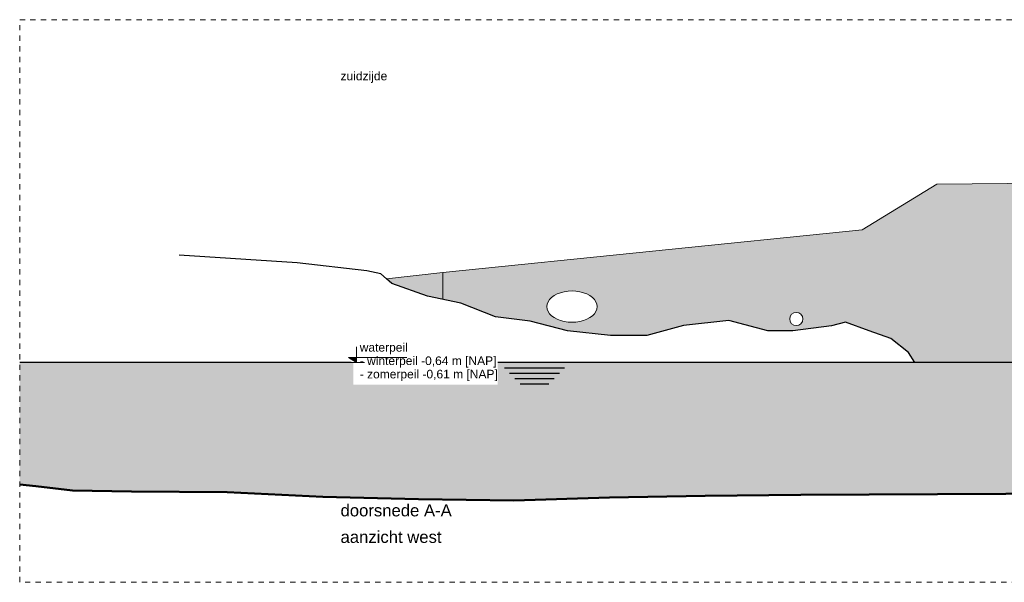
# Model space of a CAD drawing. Extents: x -251883 to 250656, y 0 to 491369.
# Tile 12 of 38: x -25200 to -6639, y 236311 to 246911. Entities that reach past the tile are written whole.
import ezdxf

# ---------------------------------------------------------------- set-up
doc = ezdxf.new("R2010")
doc.units = 0
doc.header["$MEASUREMENT"] = 0
doc.linetypes.add('DASHED', pattern=[200, 100, -100])
for name, color, linetype in [('A-0010--', 251, 'Continuous'), ('A-0019-AFDEKVLAK', 1, 'Continuous'), ('A-1100-TXT+MT-SO', 7, 'Continuous')]:
    doc.layers.add(name, color=color, linetype=linetype)

# ---------------------------------------------------------------- blocks, each defined once
blk = doc.blocks.new('M-BESTAAND_246')
at = {"linetype": 'Continuous', "lineweight": 5}
for color, points in [(254, [(11294, -4991), (12356, -4875), (20266, -4067), (21672, -3210), (23671, -3190), (23617, -6572), (21257, -6572), (21137, -6380), (20807, -6120), (20397, -5972), (19951, -5810), (19687, -5880), (18957, -5972), (18487, -5972), (18057, -5860), (17749, -5780), (16897, -5870), (16207, -6060), (15517, -6060), (14707, -5972), (14007, -5790), (13352, -5710), (12697, -5450), (12071, -5320), (11397, -5080)]), (111, [(4382, -6572), (53130, -6572), (53130, -8790), (52526, -8782), (51416, -8772), (50999, -8762), (49889, -8752), (49196, -8732), (48086, -8722), (47393, -8722), (46701, -8722), (45591, -8712), (44898, -8622), (43930, -8482), (42646, -8652), (41968, -8730), (40324, -8932), (38521, -9162), (36718, -9162), (34916, -9172), (31727, -9172), (29925, -9142), (28122, -9022), (19108, -9062), (17305, -9082), (15503, -9112), (13700, -9172), (11897, -9142), (10094, -9102), (8292, -9012), (6489, -9002), (5379, -8982), (4686, -8902), (4382, -8866)])]:
    blk.add_hatch(color=color, dxfattribs=at).paths.add_polyline_path(points, flags=0)
at = {"color": 7, "linetype": 'DASHED', "lineweight": 0}
blk.add_lwpolyline([(4382, -10711), (4382, -111), (54782, -111), (54782, -10711)], close=True, dxfattribs=at)
at = {"color": 254, "linetype": 'Continuous', "lineweight": 13}
blk.add_lwpolyline([(23617, -6572), (21257, -6572), (21137, -6380), (20807, -6120), (20397, -5972), (19951, -5810), (19687, -5880), (18957, -5972), (18487, -5972), (18057, -5860), (17749, -5780), (16897, -5870), (16207, -6060), (15517, -6060), (14707, -5972), (14007, -5790), (13352, -5710), (12697, -5450), (12071, -5320), (11397, -5080), (11294, -4991), (12356, -4875), (20266, -4067), (21672, -3210), (23671, -3190)], dxfattribs=at)
at = {"color": 5, "linetype": 'Continuous', "lineweight": 25}
for points in [[(10927, -4840), (9610, -4690), (7390, -4550)], [(21257, -6572), (21137, -6380), (20807, -6120), (20397, -5972), (19951, -5810), (19687, -5880), (18957, -5972), (18487, -5972), (18057, -5860), (17749, -5780), (16897, -5870), (16207, -6060), (15517, -6060), (14707, -5972), (14007, -5790), (13352, -5710), (12697, -5450), (12071, -5320), (11397, -5080), (11294, -4991), (11188, -4900), (10927, -4840)], [(53130, -6572), (4382, -6572)], [(54782, -6572), (4691, -6572)], [(13518, -6672), (14499, -6672)], [(13674, -6672), (14655, -6672)], [(13618, -6772), (14399, -6772)], [(13774, -6772), (14555, -6772)], [(13718, -6872), (14299, -6872)], [(13818, -6972), (14199, -6972)], [(13874, -6872), (14455, -6872)], [(13974, -6972), (14355, -6972)]]:
    blk.add_lwpolyline(points, dxfattribs=at)
at = {"color": 7, "linetype": 'Continuous', "lineweight": 18}
blk.add_lwpolyline([(12356, -4875), (12356, -5379)], dxfattribs=at)
at = {"color": 111, "linetype": 'Continuous', "lineweight": 13}
for points in [[(4382, -6572), (53130, -6572)], [(28122, -9022), (19108, -9062), (17305, -9082), (15503, -9112), (13700, -9172), (11897, -9142), (10094, -9102), (8292, -9012), (6489, -9002), (5379, -8982), (4686, -8902), (4382, -8866)]]:
    blk.add_lwpolyline(points, dxfattribs=at)
at = {"layer": 'A-0010--', "color": 7, "linetype": 'Continuous', "lineweight": 18}
for points in [[(21672, -3210), (20266, -4067)], [(23671, -3190), (21672, -3210)], [(20266, -4067), (12356, -4875)], [(12356, -4875), (11294, -4991)]]:
    blk.add_lwpolyline(points, dxfattribs=at)
at = {"layer": 'A-0010--', "color": 92, "linetype": 'Continuous', "lineweight": 50}
blk.add_lwpolyline([(4382, -8866), (4686, -8902), (5379, -8982), (6489, -9002), (8292, -9012), (10094, -9102), (11897, -9142), (13700, -9172), (15503, -9112), (17305, -9082), (19108, -9062), (28122, -9022)], dxfattribs=at)
at = {"layer": 'A-1100-TXT+MT-SO', "color": 7, "linetype": 'Continuous', "attachment_point": 7}
for s, insert, char_height, line_spacing_factor in [('{\\fArial|b0|i0|c12|p0;zuidzijde}', (10430, -1301), 162, 0.933333), ('{\\fArial|b0|i0|c12|p0;doorsnede A-A}', (10430, -9472), 225, 1.333333), ('{\\fArial|b0|i0|c12|p0;aanzicht west}', (10430, -9972), 225, 1.333333)]:
    blk.add_mtext(s, dxfattribs=dict(at, insert=insert, char_height=char_height, line_spacing_factor=line_spacing_factor))
at = {"linetype": 'Continuous'}
for points in [[(14324, -5470), (14342, -5425), (14370, -5383), (14409, -5343), (14458, -5308), (14514, -5278), (14578, -5254), (14647, -5236), (14719, -5225), (14794, -5222), (14868, -5225), (14940, -5236), (15009, -5254), (15073, -5278), (15129, -5308), (15178, -5343), (15217, -5383), (15245, -5425), (15263, -5470), (15268, -5517), (15263, -5563), (15245, -5608), (15217, -5651), (15178, -5690), (15129, -5725), (15073, -5755), (15009, -5779), (14940, -5797), (14868, -5808), (14794, -5812), (14719, -5808), (14647, -5797), (14578, -5779), (14514, -5755), (14458, -5725), (14409, -5690), (14370, -5651), (14342, -5608), (14324, -5563), (14318, -5517)], [(18897, -5750), (18899, -5729), (18904, -5709), (18913, -5691), (18924, -5673), (18938, -5658), (18954, -5645), (18972, -5636), (18992, -5629), (19012, -5625), (19033, -5625), (19053, -5629), (19073, -5636), (19091, -5645), (19107, -5658), (19121, -5673), (19132, -5691), (19141, -5709), (19146, -5729), (19147, -5750), (19146, -5771), (19141, -5791), (19132, -5809), (19121, -5827), (19107, -5842), (19091, -5855), (19073, -5864), (19053, -5871), (19033, -5875), (19012, -5875), (18992, -5871), (18972, -5864), (18954, -5855), (18938, -5842), (18924, -5827), (18913, -5809), (18904, -5791), (18899, -5771)], [(10672, -6584), (10512, -6480), (10512, -6420), (10672, -6420), (10672, -6230), (11722, -6230), (11722, -6470), (13392, -6470), (13392, -6990), (10672, -6990)]]:
    blk.add_wipeout(points, dxfattribs=at).dxf.layer = 'A-0019-AFDEKVLAK'
at = {"linetype": 'Continuous', "lineweight": 5}
blk.add_hatch(color=253, dxfattribs=at).paths.add_polyline_path([(10580, -6477), (10730, -6477), (10730, -6572)], flags=0)
at = {"color": 7, "linetype": 'Continuous', "lineweight": 18}
blk.add_lwpolyline([(14318, -5517), (14324, -5470), (14342, -5425), (14370, -5383), (14409, -5343), (14458, -5308), (14514, -5278), (14578, -5254), (14647, -5236), (14719, -5225), (14794, -5222), (14868, -5225), (14940, -5236), (15009, -5254), (15073, -5278), (15129, -5308), (15178, -5343), (15217, -5383), (15245, -5425), (15263, -5470), (15268, -5517), (15263, -5563), (15245, -5608), (15217, -5651), (15178, -5690), (15129, -5725), (15073, -5755), (15009, -5779), (14940, -5797), (14868, -5808), (14794, -5812), (14719, -5808), (14647, -5797), (14578, -5779), (14514, -5755), (14458, -5725), (14409, -5690), (14370, -5651), (14342, -5608), (14324, -5563), (14318, -5517)], dxfattribs=at)
at = {"color": 1, "linetype": 'Continuous', "lineweight": 13}
for points in [[(10730, -6272), (10730, -6572), (10580, -6477), (11680, -6477)], [(10580, -6572), (10880, -6572)]]:
    blk.add_lwpolyline(points, dxfattribs=at)
at = {"color": 7, "linetype": 'Continuous', "lineweight": 18}
blk.add_circle((19022, -5750), 125, dxfattribs=at)
at = {"layer": 'A-1100-TXT+MT-SO', "color": 7, "linetype": 'Continuous', "char_height": 162, "attachment_point": 7, "line_spacing_factor": 0.933333}
for s, insert in [('{\\fArial|b0|i0|c12|p0;waterpeil}', (10792, -6414)), ('{\\fArial|b0|i0|c12|p0;- winterpeil -0,64 m [NAP]}', (10792, -6666)), ('{\\fArial|b0|i0|c12|p0;- zomerpeil -0,61 m [NAP]}', (10792, -6918))]:
    blk.add_mtext(s, dxfattribs=dict(at, insert=insert))

msp = doc.modelspace()

# ---------------------------------------------------------------- block references
msp.add_blockref('M-BESTAAND_246', (-29582, 247022))

doc.saveas('drawing.dxf')
